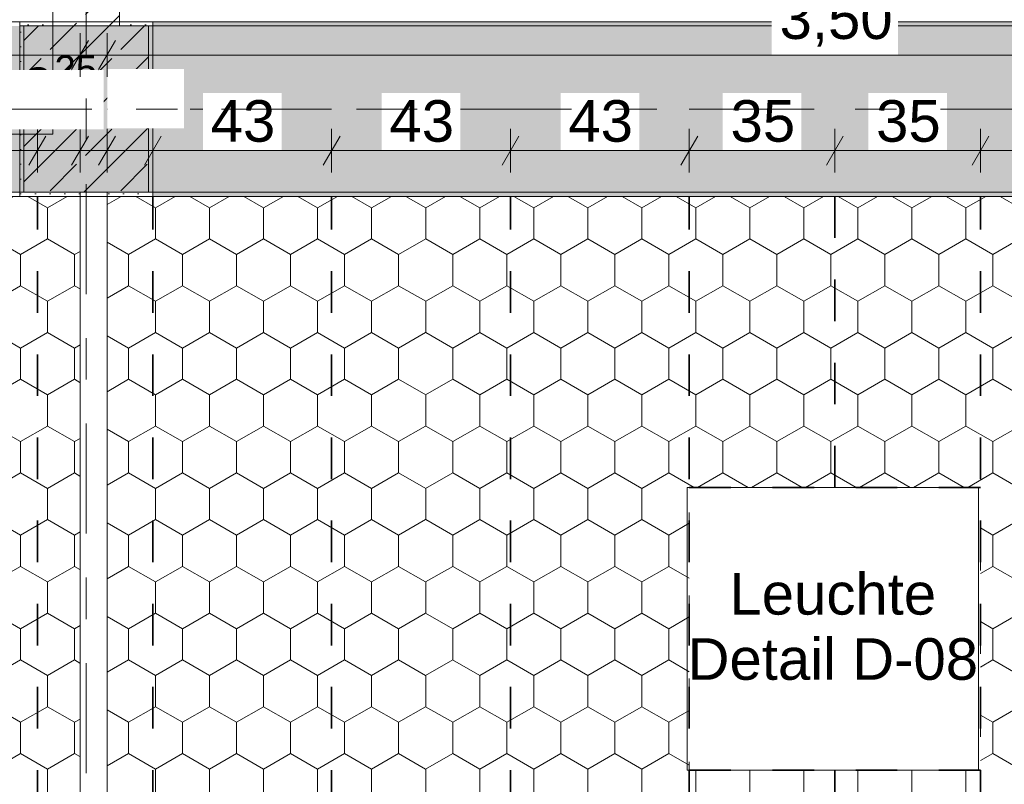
# Model space of a CAD drawing. Header units: metres. Extents: x -3.6 to 84.5, y -11 to 16.8.
# Tile 78 of 256: x 11.2 to 13.5, y 6.7 to 8.5. Entities that reach past the tile are written whole.
import ezdxf

# ---------------------------------------------------------------- set-up
doc = ezdxf.new("R2010")
doc.units = ezdxf.units.M
doc.header["$MEASUREMENT"] = 0
for name, pattern in [('Achse', [0.2, 0.1, -0.05, 0, -0.05]), ('Punktlinie weit', [0.06, 0.01, -0.05]), ('Strichlinie doppelt', [0.546806, 0.264583, -0.105833, 0.070556, -0.105833]), ('Wipeout_Contour', [1, 0, -1])]:
    doc.linetypes.add(name, pattern=pattern)
for name, color, linetype in [('154 - Bemaßung_ Beschriftung.Ausbau - Deckenspiegel', 7, 'Continuous'), ('451 - Universal.Achsen Raster', 7, 'Continuous'), ('605 - Struktur.Wand Innen', 7, 'Continuous'), ('607 - Struktur.Stütze', 7, 'Continuous'), ('608 - Struktur.Träger', 7, 'Continuous'), ('Neubau_651 - Abdeckung.Decke abgehängt_ bekleidet', 7, 'Continuous'), ('Neubau_653 - Abdeckung.TB Verkofferung', 7, 'Continuous'), ('Neubau_804 - HKLSE.Elektrik', 7, 'Continuous')]:
    doc.layers.add(name, color=color, linetype=linetype)
doc.styles.add('ERSTELLTER_STIL_2', font='txt')
doc.dimstyles.new('ERSTELLTER_STIL__2', dxfattribs={"dimtxt": 0.1, "dimasz": 0.0532, "dimexe": 0.18, "dimexo": 0.0625, "dimgap": 0, "dimtad": 1, "dimtih": 1, "dimtoh": 1, "dimzin": 0, "dimdsep": 46, "dimtxsty": 'ERSTELLTER_STIL_2', "dimblk": 'ARROWHEAD_2', "dimblk1": 'ARROWHEAD_2', "dimblk2": 'ARROWHEAD_2', "dimcen": 0.09, "dimse1": 1, "dimse2": 1, "dimclrd": 7, "dimclre": 7, "dimclrt": 7, "dimazin": 0, "dimtfac": 1, "dimtdec": 4, "dimtmove": 0, "dimatfit": 3, "dimfxl": 1, "dimtolj": 1, "dimtzin": 0, "dimarcsym": 0})
doc.dimstyles.new('ERSTELLTER_STIL__4', dxfattribs={"dimtxt": 0.1, "dimasz": 0.0532, "dimexe": 0.18, "dimexo": 0.0625, "dimgap": 0, "dimtad": 1, "dimtih": 1, "dimtoh": 1, "dimzin": 0, "dimdsep": 46, "dimtxsty": 'ERSTELLTER_STIL_2', "dimblk": 'ARROWHEAD_2', "dimblk1": 'ARROWHEAD_2', "dimblk2": 'ARROWHEAD_2', "dimcen": 0.09, "dimse1": 1, "dimse2": 1, "dimclrd": 7, "dimclre": 7, "dimclrt": 7, "dimazin": 0, "dimtfac": 1, "dimtdec": 4, "dimtmove": 2, "dimatfit": 3, "dimfxl": 1, "dimtolj": 1, "dimtzin": 0, "dimarcsym": 0})
pattern_1 = [(45, (0, 0), (-0.08485281, 0.08485281), []), (45, (-0.04243, 0.04243), (-0.08485281, 0.08485281), [0.09, -0.03])]
pattern_2 = [(45, (0, 0), (-0.01767767, 0.01767767), [0, -0.025])]
pattern_3 = [(90, (0, 0), (-0.12990375, 0), [0.075, -0.15]), (90, (-0.06495, 0.1125), (-0.12990375, 0), [0.075, -0.15]), (150, (5e-18, 0.075), (0.0649519, 0.1124999), [0.075, -0.15]), (150, (-0.1299, 0.075), (0.0649519, 0.1124999), [0.075, -0.15]), (210, (0, 0), (-0.0649519, 0.1124999), [0.075, -0.15]), (210, (-0.1299, 8e-18), (-0.0649519, 0.1124999), [0.075, -0.15])]

# ---------------------------------------------------------------- blocks, each defined once
blk = doc.blocks.new('*D210')
at = {"layer": '154 - Bemaßung_ Beschriftung.Ausbau - Deckenspiegel', "color": 7, "linetype": 'Continuous', "lineweight": 5}
for p, q in [((10.7825, 8.1475), (10.7825, 8.2525)), ((11.2125, 8.1475), (11.2125, 8.2525)), ((10.8027, 8.235), (10.7623, 8.165)), ((11.2327, 8.235), (11.1923, 8.165)), ((10.7825, 8.2), (11.2125, 8.2))]:
    blk.add_line(p, q, dxfattribs=at)
at = {"layer": '154 - Bemaßung_ Beschriftung.Ausbau - Deckenspiegel', "color": 7, "lineweight": 5, "insert": (11.0983, 8.2707), "char_height": 0.1, "attachment_point": 7, "style": 'ERSTELLTER_STIL_2'}
blk.add_mtext('\\A1;{\\pql;\\fArial|b0|i0|c0|p38;10\\fArial|b0|i0|c0|p38;\\A1{\\H.66x;\\S25^  ;}}', dxfattribs=at)
at = {"color": 254, "linetype": 'Wipeout_Contour', "lineweight": 0, "ltscale": 55.065797}
blk.add_wipeout([(10.9029, 8.2012), (11.0921, 8.2012), (11.0921, 8.3387), (10.9029, 8.3387)], dxfattribs=at).dxf.layer = '154 - Bemaßung_ Beschriftung.Ausbau - Deckenspiegel'
at = {"layer": '154 - Bemaßung_ Beschriftung.Ausbau - Deckenspiegel', "color": 7, "lineweight": 5, "insert": (10.9216, 8.22), "char_height": 0.1, "attachment_point": 7, "style": 'ERSTELLTER_STIL_2'}
blk.add_mtext('\\A1;{\\pql;\\fArial|b0|i0|c0|p38;43}', dxfattribs=at)
at = {"color": 254, "linetype": 'Wipeout_Contour', "lineweight": 0, "ltscale": 55.914547}
blk.add_wipeout([(11.0769, 8.2509), (11.3717, 8.2509), (11.3717, 8.3937), (11.0769, 8.3937)], dxfattribs=at).dxf.layer = '154 - Bemaßung_ Beschriftung.Ausbau - Deckenspiegel'
blk = doc.blocks.new('ARROWHEAD_2')
at = {"color": 0, "linetype": 'Continuous', "lineweight": 0}
for p, q in [((-0.378, -0.655), (0.378, 0.655)), ((0, 0), (-1, 0))]:
    blk.add_line(p, q, dxfattribs=at)
blk = doc.blocks.new('*D211')
at = {"layer": '154 - Bemaßung_ Beschriftung.Ausbau - Deckenspiegel', "color": 7, "linetype": 'Continuous', "lineweight": 5}
for p, q in [((11.2125, 8.1475), (11.2125, 8.2525)), ((11.315, 8.1475), (11.315, 8.2525)), ((11.2327, 8.235), (11.1923, 8.165)), ((11.2948, 8.165), (11.3352, 8.235)), ((11.2125, 8.2), (11.315, 8.2)), ((11.315, 8.2), (11.3493, 8.2))]:
    blk.add_line(p, q, dxfattribs=at)
at = {"color": 254, "linetype": 'Wipeout_Contour', "lineweight": 0, "ltscale": 55.914547}
blk.add_wipeout([(11.0769, 8.2509), (11.3717, 8.2509), (11.3717, 8.3937), (11.0769, 8.3937)], dxfattribs=at).dxf.layer = '154 - Bemaßung_ Beschriftung.Ausbau - Deckenspiegel'
blk = doc.blocks.new('*D212')
at = {"layer": '154 - Bemaßung_ Beschriftung.Ausbau - Deckenspiegel', "color": 7, "linetype": 'Continuous', "lineweight": 5}
for p, q in [((11.38, 8.1475), (11.38, 8.2525)), ((11.49, 8.1475), (11.49, 8.2525)), ((11.4002, 8.235), (11.3598, 8.165)), ((11.5102, 8.235), (11.4698, 8.165)), ((11.3458, 8.2), (11.38, 8.2)), ((11.38, 8.2), (11.49, 8.2))]:
    blk.add_line(p, q, dxfattribs=at)
at = {"color": 254, "linetype": 'Wipeout_Contour', "lineweight": 0, "ltscale": 56.724945}
blk.add_wipeout([(11.3804, 8.2536), (11.565, 8.2536), (11.565, 8.3964), (11.3804, 8.3964)], dxfattribs=at).dxf.layer = '154 - Bemaßung_ Beschriftung.Ausbau - Deckenspiegel'
at = {"layer": '154 - Bemaßung_ Beschriftung.Ausbau - Deckenspiegel', "color": 7, "lineweight": 5, "insert": (11.4019, 8.275), "char_height": 0.1, "attachment_point": 7, "style": 'ERSTELLTER_STIL_2'}
blk.add_mtext('\\A1;{\\pql;\\fArial|b0|i0|c0|p38;11}', dxfattribs=at)
blk = doc.blocks.new('*D213')
at = {"layer": '154 - Bemaßung_ Beschriftung.Ausbau - Deckenspiegel', "color": 7, "linetype": 'Continuous', "lineweight": 5}
for p, q in [((11.49, 8.1475), (11.49, 8.2525)), ((11.92, 8.1475), (11.92, 8.2525)), ((11.5102, 8.235), (11.4698, 8.165)), ((11.9402, 8.235), (11.8998, 8.165)), ((11.49, 8.2), (11.92, 8.2))]:
    blk.add_line(p, q, dxfattribs=at)
at = {"color": 254, "linetype": 'Wipeout_Contour', "lineweight": 0, "ltscale": 56.724945}
blk.add_wipeout([(11.3804, 8.2536), (11.565, 8.2536), (11.565, 8.3964), (11.3804, 8.3964)], dxfattribs=at).dxf.layer = '154 - Bemaßung_ Beschriftung.Ausbau - Deckenspiegel'
at = {"color": 254, "linetype": 'Wipeout_Contour', "lineweight": 0, "ltscale": 57.352154}
blk.add_wipeout([(11.6104, 8.2012), (11.7997, 8.2012), (11.7997, 8.3387), (11.6104, 8.3387)], dxfattribs=at).dxf.layer = '154 - Bemaßung_ Beschriftung.Ausbau - Deckenspiegel'
at = {"layer": '154 - Bemaßung_ Beschriftung.Ausbau - Deckenspiegel', "color": 7, "lineweight": 5, "insert": (11.6291, 8.22), "char_height": 0.1, "attachment_point": 7, "style": 'ERSTELLTER_STIL_2'}
blk.add_mtext('\\A1;{\\pql;\\fArial|b0|i0|c0|p38;43}', dxfattribs=at)
blk = doc.blocks.new('*D214')
at = {"layer": '154 - Bemaßung_ Beschriftung.Ausbau - Deckenspiegel', "color": 7, "linetype": 'Continuous', "lineweight": 5}
for p, q in [((11.92, 8.1475), (11.92, 8.2525)), ((12.35, 8.1475), (12.35, 8.2525)), ((11.9402, 8.235), (11.8998, 8.165)), ((12.3702, 8.235), (12.3298, 8.165)), ((11.92, 8.2), (12.35, 8.2))]:
    blk.add_line(p, q, dxfattribs=at)
at = {"color": 254, "linetype": 'Wipeout_Contour', "lineweight": 0, "ltscale": 58.764816}
blk.add_wipeout([(12.0404, 8.2012), (12.2297, 8.2012), (12.2297, 8.3387), (12.0404, 8.3387)], dxfattribs=at).dxf.layer = '154 - Bemaßung_ Beschriftung.Ausbau - Deckenspiegel'
at = {"layer": '154 - Bemaßung_ Beschriftung.Ausbau - Deckenspiegel', "color": 7, "lineweight": 5, "insert": (12.0591, 8.22), "char_height": 0.1, "attachment_point": 7, "style": 'ERSTELLTER_STIL_2'}
blk.add_mtext('\\A1;{\\pql;\\fArial|b0|i0|c0|p38;43}', dxfattribs=at)
blk = doc.blocks.new('*D215')
at = {"layer": '154 - Bemaßung_ Beschriftung.Ausbau - Deckenspiegel', "color": 7, "linetype": 'Continuous', "lineweight": 5}
for p, q in [((12.35, 8.1475), (12.35, 8.2525)), ((12.78, 8.1475), (12.78, 8.2525)), ((12.3702, 8.235), (12.3298, 8.165)), ((12.8002, 8.235), (12.7598, 8.165)), ((12.35, 8.2), (12.78, 8.2))]:
    blk.add_line(p, q, dxfattribs=at)
at = {"color": 254, "linetype": 'Wipeout_Contour', "lineweight": 0, "ltscale": 60.19348}
blk.add_wipeout([(12.4704, 8.2012), (12.6597, 8.2012), (12.6597, 8.3387), (12.4704, 8.3387)], dxfattribs=at).dxf.layer = '154 - Bemaßung_ Beschriftung.Ausbau - Deckenspiegel'
at = {"layer": '154 - Bemaßung_ Beschriftung.Ausbau - Deckenspiegel', "color": 7, "lineweight": 5, "insert": (12.4891, 8.22), "char_height": 0.1, "attachment_point": 7, "style": 'ERSTELLTER_STIL_2'}
blk.add_mtext('\\A1;{\\pql;\\fArial|b0|i0|c0|p38;43}', dxfattribs=at)
blk = doc.blocks.new('*D216')
at = {"layer": '154 - Bemaßung_ Beschriftung.Ausbau - Deckenspiegel', "color": 7, "linetype": 'Continuous', "lineweight": 5}
for p, q in [((12.78, 8.1475), (12.78, 8.2525)), ((13.13, 8.1475), (13.13, 8.2525)), ((12.8002, 8.235), (12.7598, 8.165)), ((13.1502, 8.235), (13.1098, 8.165)), ((12.78, 8.2), (13.13, 8.2))]:
    blk.add_line(p, q, dxfattribs=at)
at = {"color": 254, "linetype": 'Wipeout_Contour', "lineweight": 0, "ltscale": 61.502149}
blk.add_wipeout([(12.8604, 8.2012), (13.0497, 8.2012), (13.0497, 8.3387), (12.8604, 8.3387)], dxfattribs=at).dxf.layer = '154 - Bemaßung_ Beschriftung.Ausbau - Deckenspiegel'
at = {"layer": '154 - Bemaßung_ Beschriftung.Ausbau - Deckenspiegel', "color": 7, "lineweight": 5, "insert": (12.8791, 8.22), "char_height": 0.1, "attachment_point": 7, "style": 'ERSTELLTER_STIL_2'}
blk.add_mtext('\\A1;{\\pql;\\fArial|b0|i0|c0|p38;35}', dxfattribs=at)
blk = doc.blocks.new('*D217')
at = {"layer": '154 - Bemaßung_ Beschriftung.Ausbau - Deckenspiegel', "color": 7, "linetype": 'Continuous', "lineweight": 5}
for p, q in [((13.13, 8.1475), (13.13, 8.2525)), ((13.48, 8.1475), (13.48, 8.2525)), ((13.1502, 8.235), (13.1098, 8.165)), ((13.5002, 8.235), (13.4598, 8.165)), ((13.13, 8.2), (13.48, 8.2))]:
    blk.add_line(p, q, dxfattribs=at)
at = {"color": 254, "linetype": 'Wipeout_Contour', "lineweight": 0, "ltscale": 62.68639}
blk.add_wipeout([(13.2104, 8.2012), (13.3997, 8.2012), (13.3997, 8.3387), (13.2104, 8.3387)], dxfattribs=at).dxf.layer = '154 - Bemaßung_ Beschriftung.Ausbau - Deckenspiegel'
at = {"layer": '154 - Bemaßung_ Beschriftung.Ausbau - Deckenspiegel', "color": 7, "lineweight": 5, "insert": (13.2291, 8.22), "char_height": 0.1, "attachment_point": 7, "style": 'ERSTELLTER_STIL_2'}
blk.add_mtext('\\A1;{\\pql;\\fArial|b0|i0|c0|p38;35}', dxfattribs=at)
blk = doc.blocks.new('*D218')
at = {"layer": '154 - Bemaßung_ Beschriftung.Ausbau - Deckenspiegel', "color": 7, "linetype": 'Continuous', "lineweight": 5}
for p, q in [((13.48, 8.1475), (13.48, 8.2525)), ((13.91, 8.1475), (13.91, 8.2525)), ((13.5002, 8.235), (13.4598, 8.165)), ((13.9302, 8.235), (13.8898, 8.165)), ((13.48, 8.2), (13.91, 8.2))]:
    blk.add_line(p, q, dxfattribs=at)
at = {"color": 254, "linetype": 'Wipeout_Contour', "lineweight": 0, "ltscale": 64.016236}
blk.add_wipeout([(13.6004, 8.2012), (13.7897, 8.2012), (13.7897, 8.3387), (13.6004, 8.3387)], dxfattribs=at).dxf.layer = '154 - Bemaßung_ Beschriftung.Ausbau - Deckenspiegel'
at = {"layer": '154 - Bemaßung_ Beschriftung.Ausbau - Deckenspiegel', "color": 7, "lineweight": 5, "insert": (13.6191, 8.22), "char_height": 0.1, "attachment_point": 7, "style": 'ERSTELLTER_STIL_2'}
blk.add_mtext('\\A1;{\\pql;\\fArial|b0|i0|c0|p38;43}', dxfattribs=at)
blk = doc.blocks.new('*D406')
at = {"layer": '154 - Bemaßung_ Beschriftung.Ausbau - Deckenspiegel', "color": 7, "linetype": 'Continuous', "lineweight": 5}
for p, q in [((8.69, 8.3775), (8.69, 8.4825)), ((11.315, 8.3775), (11.315, 8.4825)), ((8.7102, 8.465), (8.6698, 8.395)), ((11.2948, 8.395), (11.3352, 8.465)), ((8.6558, 8.43), (8.69, 8.43)), ((8.69, 8.43), (11.315, 8.43)), ((11.315, 8.43), (11.3493, 8.43))]:
    blk.add_line(p, q, dxfattribs=at)
at = {"color": 254, "linetype": 'Wipeout_Contour', "lineweight": 0, "ltscale": 52.527249}
blk.add_wipeout([(9.8257, 8.4312), (10.1793, 8.4312), (10.1793, 8.5687), (9.8257, 8.5687)], dxfattribs=at).dxf.layer = '154 - Bemaßung_ Beschriftung.Ausbau - Deckenspiegel'
at = {"layer": '154 - Bemaßung_ Beschriftung.Ausbau - Deckenspiegel', "color": 7, "lineweight": 5, "insert": (9.8444, 8.4306), "char_height": 0.1, "attachment_point": 7, "style": 'ERSTELLTER_STIL_2'}
blk.add_mtext('\\A1;{\\pql;\\fArial|b0|i0|c0|p38;2,62\\fArial|b0|i0|c0|p38;\\A1{\\H.66x;\\S5^  ;}}', dxfattribs=at)
blk = doc.blocks.new('*D407')
at = {"layer": '154 - Bemaßung_ Beschriftung.Ausbau - Deckenspiegel', "color": 7, "linetype": 'Continuous', "lineweight": 5}
for p, q in [((11.38, 8.3775), (11.38, 8.4825)), ((14.88, 8.3775), (14.88, 8.4825)), ((11.4002, 8.465), (11.3598, 8.395)), ((14.8598, 8.395), (14.9002, 8.465)), ((11.3458, 8.43), (11.38, 8.43)), ((11.38, 8.43), (14.88, 8.43)), ((14.88, 8.43), (14.9143, 8.43))]:
    blk.add_line(p, q, dxfattribs=at)
at = {"color": 254, "linetype": 'Wipeout_Contour', "lineweight": 0, "ltscale": 62.585211}
blk.add_wipeout([(12.9782, 8.4312), (13.2818, 8.4312), (13.2818, 8.5687), (12.9782, 8.5687)], dxfattribs=at).dxf.layer = '154 - Bemaßung_ Beschriftung.Ausbau - Deckenspiegel'
at = {"layer": '154 - Bemaßung_ Beschriftung.Ausbau - Deckenspiegel', "color": 7, "lineweight": 5, "insert": (12.997, 8.45), "char_height": 0.1, "attachment_point": 7, "style": 'ERSTELLTER_STIL_2'}
blk.add_mtext('\\A1;{\\pql;\\fArial|b0|i0|c0|p38;3,50}', dxfattribs=at)

msp = doc.modelspace()

# ---------------------------------------------------------------- hatches: boundary and pattern name
at = {"layer": '605 - Struktur.Wand Innen', "linetype": 'Continuous', "lineweight": 0, "true_color": 0x000000}
h = msp.add_hatch(dxfattribs=at)
h.set_pattern_fill('Beton__Stahlbeton_0001', color=18, style=0, pattern_type=2)
h.set_pattern_definition(pattern_1)
h.paths.add_polyline_path([(11.41, 13), (11.25, 13), (11.25, 8.5), (11.41, 8.5)])
at = {"layer": '607 - Struktur.Stütze', "linetype": 'Continuous', "lineweight": 0, "true_color": 0x000000}
h = msp.add_hatch(dxfattribs=at)
h.set_pattern_fill('Gips_0001', color=18, style=0, pattern_type=2)
h.set_pattern_definition(pattern_2)
h.paths.add_polyline_path([(11.17, 8.51), (11.17, 8.09), (11.315, 8.09), (11.315, 8.1), (11.18, 8.1), (11.18, 8.5), (11.25, 8.5), (11.25, 8.51)])
h = msp.add_hatch(dxfattribs=at)
h.set_pattern_fill('Beton__Stahlbeton_0001', color=18, style=0, pattern_type=2)
h.set_pattern_definition(pattern_1)
h.paths.add_polyline_path([(11.18, 8.1), (11.48, 8.1), (11.48, 8.5), (11.18, 8.5)])
h = msp.add_hatch(dxfattribs=at)
h.set_pattern_fill('Gips_0001', color=18, style=0, pattern_type=2)
h.set_pattern_definition(pattern_2)
h.paths.add_polyline_path([(11.38, 8.09), (11.49, 8.09), (11.49, 8.51), (11.41, 8.51), (11.41, 8.5), (11.48, 8.5), (11.48, 8.1), (11.38, 8.1)])
at = {"layer": '608 - Struktur.Träger', "linetype": 'Continuous', "lineweight": 0, "true_color": 0x000000}
h = msp.add_hatch(dxfattribs=at)
h.set_pattern_fill('Gips_0001', color=18, style=0, pattern_type=2)
h.set_pattern_definition(pattern_2)
h.paths.add_polyline_path([(11.49, 8.5), (14.77, 8.5), (14.77, 8.51), (11.49, 8.51)])
h = msp.add_hatch(dxfattribs=at)
h.set_pattern_fill('Gips_0001', color=18, style=0, pattern_type=2)
h.set_pattern_definition(pattern_2)
h.paths.add_polyline_path([(11.49, 8.1), (11.49, 8.09), (14.77, 8.09), (14.77, 8.1)])
at = {"layer": 'Neubau_651 - Abdeckung.Decke abgehängt_ bekleidet', "linetype": 'Continuous', "lineweight": 13, "true_color": 0xffbfbf}
h = msp.add_hatch(dxfattribs=at)
h.set_pattern_fill('sechseckig_0001', color=254, style=0, pattern_type=2)
h.set_pattern_definition(pattern_3)
h.paths.add_polyline_path([(11.315, 8.09), (8.61, 8.09), (8.61, 6.01), (11.315, 6.01)])
h.paths.add_polyline_path([(9.2225, 7.39), (9.9225, 7.39), (9.9225, 6.71), (9.2225, 6.71)], flags=0)
h = msp.add_hatch(dxfattribs=at)
h.set_pattern_fill('sechseckig_0001', color=254, style=0, pattern_type=2)
h.set_pattern_definition(pattern_3)
h.paths.add_polyline_path([(14.88, 8.09), (11.38, 8.09), (11.38, 6.01), (14.88, 6.01)])
h.paths.add_polyline_path([(12.78, 7.39), (13.48, 7.39), (13.48, 6.71), (12.78, 6.71)], flags=0)

# ---------------------------------------------------------------- linework, layer by layer
at = {"layer": '605 - Struktur.Wand Innen', "color": 7, "linetype": 'Continuous', "lineweight": 18, "flags": 128}
for points in [[(11.25, 13), (11.25, 8.5)], [(11.41, 8.5), (11.41, 13)]]:
    msp.add_lwpolyline(points, dxfattribs=at)
at = {"layer": '607 - Struktur.Stütze', "color": 7, "linetype": 'Continuous', "lineweight": 5, "flags": 128}
for points in [[(11.25, 8.51), (11.17, 8.51), (11.17, 8.09), (11.315, 8.09)], [(11.38, 8.09), (11.49, 8.09), (11.49, 8.51), (11.41, 8.51)]]:
    msp.add_lwpolyline(points, dxfattribs=at)
at = {"layer": '607 - Struktur.Stütze', "color": 7, "linetype": 'Continuous', "lineweight": 13, "flags": 128}
msp.add_lwpolyline([(11.18, 8.1), (11.48, 8.1), (11.48, 8.5), (11.18, 8.5)], close=True, dxfattribs=at)
at = {"layer": '608 - Struktur.Träger', "color": 7, "linetype": 'Continuous', "lineweight": 13}
for p, q in [((0.38, 8.51), (61.88, 8.51)), ((11.49, 8.5), (11.17, 8.5)), ((14.77, 8.5), (11.49, 8.5))]:
    msp.add_line(p, q, dxfattribs=at)
at = {"layer": '608 - Struktur.Träger', "color": 7, "linetype": 'Continuous', "lineweight": 5}
for p, q in [((11.49, 8.51), (11.49, 8.5)), ((14.77, 8.51), (11.49, 8.51)), ((11.49, 8.1), (11.49, 8.09)), ((14.77, 8.09), (11.49, 8.09))]:
    msp.add_line(p, q, dxfattribs=at)
at = {"layer": '608 - Struktur.Träger', "color": 7, "linetype": 'Achse', "lineweight": 9}
msp.add_line((0.38, 8.3), (61.88, 8.3), dxfattribs=at)
at = {"layer": 'Neubau_651 - Abdeckung.Decke abgehängt_ bekleidet', "color": 1, "linetype": 'Achse', "lineweight": 35}
for p, q in [((11.2125, 6.01), (11.2125, 8.09)), ((11.49, 6.01), (11.49, 8.09)), ((11.92, 6.01), (11.92, 8.09)), ((12.35, 6.01), (12.35, 8.09)), ((12.78, 6.01), (12.78, 8.09)), ((13.13, 8.09), (13.13, 7.39)), ((13.48, 6.01), (13.48, 8.09)), ((12.78, 7.39), (13.48, 7.39)), ((12.78, 6.71), (13.48, 6.71)), ((13.13, 6.71), (13.13, 6.01))]:
    msp.add_line(p, q, dxfattribs=at)
at = {"layer": 'Neubau_651 - Abdeckung.Decke abgehängt_ bekleidet', "color": 1, "linetype": 'Punktlinie weit', "lineweight": 13, "flags": 128}
for points in [[(11.315, 8.09), (8.61, 8.09), (8.61, 6.01), (11.315, 6.01)], [(14.88, 8.09), (11.38, 8.09), (11.38, 6.01), (14.88, 6.01)], [(12.78, 7.39), (13.48, 7.39), (13.48, 6.71), (12.78, 6.71)]]:
    msp.add_lwpolyline(points, close=True, dxfattribs=at)
at = {"layer": 'Neubau_653 - Abdeckung.TB Verkofferung', "color": 1, "linetype": 'Continuous', "lineweight": 9}
for p, q in [((11.25, 8.6495), (11.25, 8.24)), ((11.25, 8.24), (7.8, 8.24))]:
    msp.add_line(p, q, dxfattribs=at)
at = {"layer": 'Neubau_653 - Abdeckung.TB Verkofferung', "color": 1, "linetype": 'Continuous', "lineweight": 5}
msp.add_line((11.25, 8.51), (7.8, 8.51), dxfattribs=at)
at = {"layer": 'Neubau_653 - Abdeckung.TB Verkofferung', "color": 1, "linetype": 'Continuous', "lineweight": 5, "flags": 128}
msp.add_lwpolyline([(11.25, 8.6495), (11.25, 8.637), (11.25, 8.61), (11.25, 8.51)], dxfattribs=at)
at = {"layer": 'Neubau_804 - HKLSE.Elektrik', "color": 1, "linetype": 'Continuous', "lineweight": 13, "flags": 128}
msp.add_lwpolyline([(12.775, 6.71), (13.475, 6.71), (13.475, 7.39), (12.775, 7.39)], close=True, dxfattribs=at)

# ---------------------------------------------------------------- texts
at = {"layer": '154 - Bemaßung_ Beschriftung.Ausbau - Deckenspiegel', "color": 7, "linetype": 'Continuous', "lineweight": 9, "insert": (13.125, 7.0549), "char_height": 0.1, "attachment_point": 5, "line_spacing_factor": 0.940294, "style": 'ERSTELLTER_STIL_2'}
msp.add_mtext('\\A1;{\\pqc;\\fArial|b0|i0|c0|p38;Leuchte\\P\\pqc;\\fArial|b0|i0|c0|p38;Detail\\fArial|b0|i0|c0|p38; \\fArial|b0|i0|c0|p38;D-08}', dxfattribs=at)

# ---------------------------------------------------------------- next in the draw order: wipeouts: each hides what was drawn before it
at = {"color": 254, "linetype": 'Wipeout_Contour', "lineweight": 0, "ltscale": 55.78927}
msp.add_wipeout([(11.315, 8.1), (11.315, 8.09), (11.38, 8.09), (11.38, 8.1)], dxfattribs=at).dxf.layer = '605 - Struktur.Wand Innen'

# ---------------------------------------------------------------- next in the draw order: hatches: boundary and pattern name
at = {"layer": '605 - Struktur.Wand Innen', "linetype": 'Continuous', "lineweight": 0, "true_color": 0x000000}
h = msp.add_hatch(dxfattribs=at)
h.set_pattern_fill('MW_Ziegel_0001', color=18, style=0, pattern_type=2)
h.set_pattern_definition([(45, (0, 0), (-0.0636396, 0.0636396), [])])
h.paths.add_polyline_path([(11.315, 8.1), (11.315, 8.09), (11.38, 8.09), (11.38, 8.1)])
at = {"layer": '608 - Struktur.Träger', "linetype": 'Continuous', "lineweight": 0, "true_color": 0x000000}
h = msp.add_hatch(dxfattribs=at)
h.set_pattern_fill('Beton__Stahlbeton_0001', color=18, style=0, pattern_type=2)
h.set_pattern_definition(pattern_1)
h.paths.add_polyline_path([(0.69, 8.5), (0.38, 8.5), (0.38, 8.1), (0.69, 8.1), (7.57, 8.1), (7.89, 8.1), (11.17, 8.1), (11.49, 8.1), (14.77, 8.1), (15.09, 8.1), (18.37, 8.1), (18.69, 8.1), (25.57, 8.1), (25.89, 8.1), (29.23, 8.1), (29.4, 8.1), (32.77, 8.1), (33.09, 8.1), (39.97, 8.1), (40.29, 8.1), (47.17, 8.1), (47.49, 8.1), (50.77, 8.1), (51.09, 8.1), (54.37, 8.1), (54.69, 8.1), (61.57, 8.1), (61.88, 8.1), (61.88, 8.5), (61.57, 8.5), (58.205, 8.5), (58.055, 8.5), (54.69, 8.5), (54.37, 8.5), (51.09, 8.5), (50.77, 8.5), (47.49, 8.5), (47.17, 8.5), (43.81, 8.5), (43.66, 8.5), (40.29, 8.5), (39.97, 8.5), (39.03, 8.5), (38.9, 8.5), (37.71, 8.5), (37.58, 8.5), (36.61, 8.5), (36.46, 8.5), (33.09, 8.5), (32.77, 8.5), (29.4, 8.5), (29.23, 8.5), (25.89, 8.5), (25.57, 8.5), (18.69, 8.5), (18.37, 8.5), (15.09, 8.5), (14.77, 8.5), (11.49, 8.5), (11.17, 8.5), (7.89, 8.5), (7.57, 8.5)])

# ---------------------------------------------------------------- next in the draw order: linework, layer by layer
at = {"layer": '605 - Struktur.Wand Innen', "color": 7, "linetype": 'Continuous', "lineweight": 18}
msp.add_line((11.315, 8.09), (11.38, 8.09), dxfattribs=at)
at = {"layer": '605 - Struktur.Wand Innen', "color": 7, "linetype": 'Continuous', "lineweight": 13}
for p, q in [((11.315, 8.09), (11.315, 6.01)), ((11.38, 6.01), (11.38, 8.09))]:
    msp.add_line(p, q, dxfattribs=at)
at = {"layer": '605 - Struktur.Wand Innen', "color": 7, "linetype": 'Continuous', "lineweight": 18, "flags": 128}
for points in [[(11.315, 8.1), (11.315, 8.09)], [(11.38, 8.09), (11.38, 8.1)]]:
    msp.add_lwpolyline(points, dxfattribs=at)
at = {"layer": '608 - Struktur.Träger', "color": 7, "linetype": 'Continuous', "lineweight": 13}
msp.add_line((0.38, 8.09), (61.88, 8.09), dxfattribs=at)
at = {"layer": '608 - Struktur.Träger', "color": 7, "linetype": 'Continuous', "lineweight": 13, "flags": 128}
msp.add_lwpolyline([(50.77, 8.1), (47.49, 8.1), (47.17, 8.1), (40.29, 8.1), (39.97, 8.1), (33.09, 8.1), (32.77, 8.1), (29.4, 8.1), (29.23, 8.1), (25.89, 8.1), (25.57, 8.1), (18.69, 8.1), (18.37, 8.1), (15.09, 8.1), (14.77, 8.1), (11.49, 8.1), (11.17, 8.1), (7.89, 8.1), (7.57, 8.1), (0.69, 8.1), (0.38, 8.1)], dxfattribs=at)

# ---------------------------------------------------------------- next in the draw order: dimensions: what is measured, and where the dimension line sits
at = {"layer": '154 - Bemaßung_ Beschriftung.Ausbau - Deckenspiegel', "color": 7, "linetype": 'Continuous', "lineweight": 5}
dim = msp.add_linear_dim(base=(11.2125, 8.2), p1=(10.7825, 8.09), p2=(11.2125, 8.09), dimstyle='ERSTELLTER_STIL__2', dxfattribs=at)
dim.commit()
dim.dimension.update_dxf_attribs({"geometry": '*D210', "text_midpoint": (10.9978, 8.27), "dimtype": 160})

# ---------------------------------------------------------------- next in the draw order: dimensions: what is measured, and where the dimension line sits
dim = msp.add_linear_dim(base=(11.315, 8.2), p1=(11.2125, 8.09), p2=(11.315, 8.09), dimstyle='ERSTELLTER_STIL__4', dxfattribs=at)
dim.commit()
dim.dimension.update_dxf_attribs({"geometry": '*D211', "text_midpoint": (11.3478, 8.3223), "dimtype": 160})

# ---------------------------------------------------------------- next in the draw order: dimensions: what is measured, and where the dimension line sits
dim = msp.add_linear_dim(base=(11.49, 8.2), p1=(11.38, 8.09), p2=(11.49, 8.09), dimstyle='ERSTELLTER_STIL__4', dxfattribs=at)
dim.commit()
dim.dimension.update_dxf_attribs({"geometry": '*D212', "text_midpoint": (11.4781, 8.325), "dimtype": 160})

# ---------------------------------------------------------------- next in the draw order: dimensions: what is measured, and where the dimension line sits
for base, p1, p2, picture, middle in [((11.31503, 8.42998), (8.68999, 8.08998), (11.31503, 8.09998), '*D406', (10.10938, 8.49998)), ((11.92, 8.2), (11.49, 8.09), (11.92, 8.09), '*D213', (11.7054, 8.27))]:
    dim = msp.add_linear_dim(base=base, p1=p1, p2=p2, dimstyle='ERSTELLTER_STIL__2', dxfattribs=at)
    dim.commit()
    dim.dimension.update_dxf_attribs({"geometry": picture, "text_midpoint": middle, "dimtype": 160})

# ---------------------------------------------------------------- next in the draw order: linework, layer by layer
at = {"layer": '451 - Universal.Achsen Raster', "color": 160, "linetype": 'Strichlinie doppelt', "lineweight": 9, "true_color": 0x3232ff}
msp.add_line((11.33, -10.585), (11.33, 16.355), dxfattribs=at)

# ---------------------------------------------------------------- next in the draw order: dimensions: what is measured, and where the dimension line sits
at = {"layer": '154 - Bemaßung_ Beschriftung.Ausbau - Deckenspiegel', "color": 7, "linetype": 'Continuous', "lineweight": 5}
dim = msp.add_linear_dim(base=(12.35, 8.2), p1=(11.92, 8.09), p2=(12.35, 8.09), dimstyle='ERSTELLTER_STIL__2', dxfattribs=at)
dim.commit()
dim.dimension.update_dxf_attribs({"geometry": '*D214', "text_midpoint": (12.1354, 8.27), "dimtype": 160})

# ---------------------------------------------------------------- next in the draw order: dimensions: what is measured, and where the dimension line sits
dim = msp.add_linear_dim(base=(12.78, 8.2), p1=(12.35, 8.09), p2=(12.78, 8.09), dimstyle='ERSTELLTER_STIL__2', dxfattribs=at)
dim.commit()
dim.dimension.update_dxf_attribs({"geometry": '*D215', "text_midpoint": (12.5654, 8.27), "dimtype": 160})

# ---------------------------------------------------------------- next in the draw order: dimensions: what is measured, and where the dimension line sits
dim = msp.add_linear_dim(base=(13.13, 8.2), p1=(12.78, 8.09), p2=(13.13, 8.09), dimstyle='ERSTELLTER_STIL__2', dxfattribs=at)
dim.commit()
dim.dimension.update_dxf_attribs({"geometry": '*D216', "text_midpoint": (12.9554, 8.27), "dimtype": 160})

# ---------------------------------------------------------------- next in the draw order: dimensions: what is measured, and where the dimension line sits
dim = msp.add_linear_dim(base=(13.48, 8.2), p1=(13.13, 8.09), p2=(13.48, 8.09), dimstyle='ERSTELLTER_STIL__2', dxfattribs=at)
dim.commit()
dim.dimension.update_dxf_attribs({"geometry": '*D217', "text_midpoint": (13.3054, 8.27), "dimtype": 160})

# ---------------------------------------------------------------- next in the draw order: dimensions: what is measured, and where the dimension line sits
dim = msp.add_linear_dim(base=(13.91, 8.2), p1=(13.48, 8.09), p2=(13.91, 8.09), dimstyle='ERSTELLTER_STIL__2', dxfattribs=at)
dim.commit()
dim.dimension.update_dxf_attribs({"geometry": '*D218', "text_midpoint": (13.6954, 8.27), "dimtype": 160})

# ---------------------------------------------------------------- next in the draw order: dimensions: what is measured, and where the dimension line sits
dim = msp.add_linear_dim(base=(14.88, 8.43), p1=(11.38, 8.1), p2=(14.88, 8.1), dimstyle='ERSTELLTER_STIL__2', dxfattribs=at)
dim.commit()
dim.dimension.update_dxf_attribs({"geometry": '*D407', "text_midpoint": (13.1269, 8.5), "dimtype": 160})

# ---------------------------------------------------------------- next in the draw order: linework, layer by layer
at = {"layer": '451 - Universal.Achsen Raster', "color": 160, "linetype": 'Strichlinie doppelt', "lineweight": 9, "true_color": 0x3232ff}
msp.add_line((64.935, 8.3), (-3.175, 8.3), dxfattribs=at)

doc.saveas('drawing.dxf')
